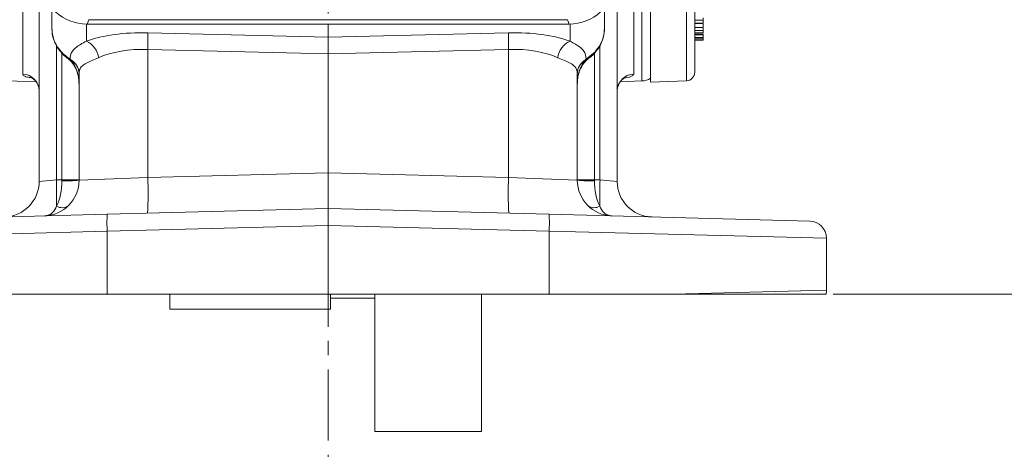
# Model space of a CAD drawing. Header units: inches. Extents: x 0.3 to 33.9, y 0.2 to 21.6.
# Tile 9 of 28: x 20.8 to 27.7, y 4.9 to 7.9. Entities that reach past the tile are written whole.
import ezdxf

# ---------------------------------------------------------------- set-up
doc = ezdxf.new("R2010")
doc.units = ezdxf.units.IN
doc.header["$MEASUREMENT"] = 0
doc.linetypes.add('CENTERX2', pattern=[0.8, 0.5, -0.1, 0.1, -0.1])
doc.layers.add('SLD-0', color=7, linetype='Continuous', lineweight=15)
doc.styles.add('SLDTEXTSTYLE0', font='TXT', dxfattribs={"width": 0.75})
doc.dimstyles.new('SLDDIMSTYLE0', dxfattribs={"dimtxt": 0.25, "dimasz": 0.13, "dimexe": 0, "dimexo": 0.0625, "dimgap": 0.0625, "dimtad": 0, "dimtih": 1, "dimtoh": 1, "dimrnd": 1e-09, "dimzin": 12, "dimdsep": 46, "dimtxsty": 'SLDTEXTSTYLE0', "dimsah": 1, "dimcen": 0.09, "dimadec": 0, "dimazin": 3, "dimtfac": 1, "dimtofl": 0, "dimtmove": 0, "dimatfit": 3, "dimfxl": 1, "dimfrac": 2, "dimtolj": 1, "dimtzin": 12, "dimarcsym": 0})

# ---------------------------------------------------------------- blocks, each defined once
blk = doc.blocks.new('_D_10')
at = {"layer": 'SLD-0'}
for p, q in [((23.0055, 13.5316), (31.06, 13.5316)), ((30.935, 13.5316), (30.935, 10.1526)), ((30.3636, 9.7786), (30.3128, 9.7786)), ((30.3128, 9.7786), (30.3128, 9.3817)), ((31.5065, 9.7786), (31.5573, 9.7786)), ((31.5573, 9.7786), (31.5573, 9.3817)), ((30.3128, 9.3817), (30.3636, 9.3817)), ((31.5573, 9.3817), (31.5065, 9.3817)), ((30.935, 5.952), (30.935, 9.3309)), ((26.5026, 5.952), (31.06, 5.952))]:
    blk.add_line(p, q, dxfattribs=at)
for points in [[(30.935, 13.5316), (30.915, 13.4016), (30.955, 13.4016)], [(30.935, 5.952), (30.955, 6.082), (30.915, 6.082)]]:
    blk.add_solid(points, dxfattribs=at)
at = {"layer": 'SLD-0', "char_height": 0.25, "attachment_point": 1, "style": 'SLDTEXTSTYLE0'}
for s, insert in [('7.58', (30.5102, 10.1516, -1.544)), ('192.52', (30.4271, 9.704, -1.544))]:
    blk.add_mtext(s, dxfattribs=dict(at, insert=insert))
blk = doc.blocks.new('_D_11')
at = {"layer": 'SLD-0'}
for p, q in [((26.8722, 12.2056), (29.0624, 12.2056)), ((28.9374, 12.2056), (28.9374, 9.4897)), ((28.366, 9.1156), (28.3152, 9.1156)), ((28.3152, 9.1156), (28.3152, 8.7187)), ((29.5089, 9.1156), (29.5597, 9.1156)), ((29.5597, 9.1156), (29.5597, 8.7187)), ((28.3152, 8.7187), (28.366, 8.7187)), ((29.5597, 8.7187), (29.5089, 8.7187)), ((28.9374, 5.952), (28.9374, 8.668)), ((26.5026, 5.952), (29.0624, 5.952))]:
    blk.add_line(p, q, dxfattribs=at)
for points in [[(28.9374, 12.2056), (28.9174, 12.0756), (28.9574, 12.0756)], [(28.9374, 5.952), (28.9574, 6.082), (28.9174, 6.082)]]:
    blk.add_solid(points, dxfattribs=at)
at = {"layer": 'SLD-0', "char_height": 0.25, "attachment_point": 1, "style": 'SLDTEXTSTYLE0'}
for s, insert in [('6.25', (28.5126, 9.4887, -1.544)), ('158.84', (28.4294, 9.041, -1.544))]:
    blk.add_mtext(s, dxfattribs=dict(at, insert=insert))

msp = doc.modelspace()

# ---------------------------------------------------------------- linework, layer by layer
at = {"color": 7, "linetype": 'Continuous', "lineweight": 15}
for p, q in [((20.8097, 7.4962), (20.8097, 8.099)), ((20.9255, 6.7436), (20.9255, 8.0051)), ((21.0155, 7.9548), (21.0155, 7.8146)), ((24.8955, 7.8146), (24.8955, 7.9548)), ((25.1014, 7.9829), (25.1014, 7.4962)), ((25.22, 7.9782), (25.22, 7.4408)), ((24.9855, 7.9483), (24.9855, 6.7436)), ((21.2628, 7.8482), (21.2732, 7.879)), ((21.2628, 7.8482), (24.6473, 7.8482)), ((21.2732, 7.879), (24.6369, 7.879)), ((22.9555, 7.8454), (22.9555, 7.8482)), ((22.9555, 7.7565), (22.9555, 7.8454)), ((24.6473, 7.8482), (24.6369, 7.879)), ((25.53, 7.8757), (25.59, 7.8757)), ((25.59, 7.855), (25.53, 7.855)), ((25.59, 7.853), (25.53, 7.853)), ((25.53, 7.8242), (25.59, 7.8242)), ((21.6881, 7.7869), (22.9555, 7.7565)), ((22.9555, 7.7565), (24.223, 7.7869)), ((22.9555, 7.7565), (22.9555, 7.6398)), ((25.53, 7.8042), (25.59, 7.8042)), ((25.59, 7.7871), (25.53, 7.7871)), ((25.53, 7.7767), (25.59, 7.7767)), ((25.53, 7.7732), (25.59, 7.7732)), ((25.59, 7.753), (25.53, 7.753)), ((25.59, 7.7447), (25.53, 7.7447)), ((25.59, 7.7358), (25.53, 7.7358)), ((22.9555, 7.6398), (21.6881, 7.6702)), ((21.6881, 7.6702), (21.6881, 6.7699)), ((24.223, 7.6702), (22.9555, 7.6398)), ((22.9555, 6.8031), (22.9555, 7.6398)), ((24.223, 6.7699), (24.223, 7.6702)), ((24.7689, 7.6024), (24.8305, 7.6539)), ((21.1302, 7.6026), (21.1378, 7.5972)), ((21.1422, 7.6024), (21.1475, 7.5972)), ((24.7636, 7.5972), (24.7689, 7.6024)), ((19.4069, 7.4955), (20.9041, 7.4432)), ((21.2055, 6.751), (21.2055, 7.4986)), ((24.7055, 7.4986), (24.7055, 6.751)), ((25.0071, 7.4432), (25.1597, 7.4486)), ((25.22, 7.4408), (25.4721, 7.4496)), ((21.6881, 6.7699), (22.9555, 6.8031)), ((22.9555, 6.8031), (24.223, 6.7699)), ((22.9555, 6.8031), (22.9555, 6.5532)), ((20.9255, 6.7436), (21.0462, 6.7531)), ((21.0462, 6.7531), (21.0849, 6.7541)), ((21.0849, 6.7541), (21.2055, 6.7541)), ((21.2055, 6.751), (21.6881, 6.7699)), ((24.223, 6.7699), (24.7055, 6.751)), ((24.7055, 6.7541), (24.8262, 6.7541)), ((24.8262, 6.7541), (24.8649, 6.7531)), ((24.8649, 6.7531), (24.9855, 6.7436)), ((19.5724, 6.4647), (21.4032, 6.5126)), ((21.4032, 6.5126), (22.9555, 6.5532)), ((22.9555, 6.5532), (24.5079, 6.5126)), ((22.9555, 6.4333), (22.9555, 6.5532)), ((24.5079, 6.5126), (26.3387, 6.4647)), ((22.9555, 6.4333), (21.4032, 6.3926)), ((22.9555, 6.4333), (22.9555, 5.952)), ((24.5079, 6.3926), (22.9555, 6.4333)), ((21.4032, 6.3926), (19.4555, 6.3447)), ((21.4032, 6.3926), (21.4032, 5.952)), ((24.5079, 5.952), (24.5079, 6.3926)), ((26.4555, 6.3447), (24.5079, 6.3926)), ((26.4555, 6.3447), (26.4555, 5.9785)), ((21.4032, 5.952), (20.5321, 5.952)), ((22.9555, 5.952), (21.4032, 5.952)), ((21.843, 5.8465), (21.843, 5.952)), ((24.5079, 5.952), (22.9555, 5.952)), ((22.971, 5.8465), (22.971, 5.952)), ((23.283, 4.987), (23.283, 5.952)), ((24.033, 4.987), (24.033, 5.952)), ((25.379, 5.952), (24.5079, 5.952)), ((25.379, 5.952), (26.4555, 5.9785)), ((22.971, 5.922), (23.283, 5.922)), ((21.843, 5.8465), (22.971, 5.8465)), ((23.283, 4.987), (24.033, 4.987))]:
    msp.add_line(p, q, dxfattribs=at)
at = {"color": 8, "linetype": 'Continuous', "lineweight": 15}
for p, q in [((25.1597, 7.4486), (25.1597, 7.985)), ((25.4721, 7.9871), (25.4721, 7.4496)), ((21.2568, 7.8482), (21.2568, 7.7285)), ((22.9555, 7.8454), (22.8171, 7.8482)), ((23.094, 7.8482), (22.9555, 7.8454)), ((24.6543, 7.7285), (24.6543, 7.8482)), ((21.0462, 7.6979), (21.0462, 6.7531)), ((24.8649, 6.7531), (24.8649, 7.6993)), ((21.0849, 6.7541), (21.0849, 7.644)), ((24.8262, 7.6444), (24.8262, 6.7541))]:
    msp.add_line(p, q, dxfattribs=at)
at = {"color": 8, "linetype": 'Continuous', "lineweight": 15, "flags": 128}
for points in [[(21.0805, 7.6539), (21.0784, 7.6515), (21.0782, 7.6511)], [(24.8305, 7.6539), (24.8327, 7.6515), (24.8328, 7.6511)], [(21.1422, 7.6024), (21.1354, 7.6014), (21.1304, 7.6031)], [(24.7689, 7.6024), (24.7757, 7.6014), (24.7807, 7.6031)]]:
    msp.add_lwpolyline(points, dxfattribs=at)
at = {"color": 7, "linetype": 'Continuous', "lineweight": 15}
for centre, radius, start, end in [((19.9581, 7.7286), 1.731, 358.06944, 1.93056), ((25.953, 7.7286), 1.731, 178.06944, 181.93056), ((21.1944, 7.5921), 0.15, 7.5632, 65.40884), ((24.7167, 7.5921), 0.15, 114.59116, 172.4368), ((21.0904, 7.4972), 0.1152, 0.72547, 60.28003), ((24.8207, 7.4972), 0.1152, 119.71997, 179.27453), ((20.8066, 7.3773), 0.1189, 0.45905, 88.49515), ((25.1045, 7.3773), 0.1189, 91.50485, 179.54095), ((25.47, 7.5095), 0.06, 272, 0), ((25.1555, 7.5685), 0.12, 272, 302.51361), ((20.6755, 6.7436), 0.25, 271.5, 0), ((20.9555, 6.751), 0.25, 271.5, 0), ((15.8417, 6.6047), 5.2066, 359.61685, 1.6338), ((21.1144, 7.9279), 1.1805, 268.57209, 274.42791), ((19.8945, 6.6606), 1.7969, 355.51233, 3.48782), ((26.0166, 6.6606), 1.7969, 176.51218, 184.48767), ((24.9555, 6.751), 0.25, 180, 268.5), ((24.7967, 7.9279), 1.1805, 265.57209, 271.42791), ((30.0694, 6.6047), 5.2066, 178.3662, 180.38315), ((25.2355, 6.7436), 0.25, 180, 268.5), ((21.0875, 6.6321), 0.0736, 237.68444, 305.31556), ((24.8235, 6.6321), 0.0736, 234.68444, 302.31556), ((22.5498, 6.4526), 1.1481, 177.00545, 182.99455), ((23.3613, 6.4526), 1.1481, 357.00545, 2.99455), ((26.3355, 6.3447), 0.12, 0, 88.5), ((26.3355, 5.9785), 0.12, 347.24259, 0)]:
    msp.add_arc(centre, radius, start, end, dxfattribs=at)
at = {"color": 8, "linetype": 'Continuous', "lineweight": 15}
for centre, start, end in [((21.1433, 7.6092), 233.20601, 289.34521), ((24.7678, 7.6092), 250.66842, 306.67994)]:
    msp.add_arc(centre, 0.0127, start, end, dxfattribs=at)
at = {"color": 7, "linetype": 'Continuous', "lineweight": 15}
for centre, major_axis, ratio, start_param, end_param in [((21.2724, 8.1458), (0.313, 0.0656), 0.927683, 2.949574, 4.490212), ((24.6377, 8.1458), (0.313, -0.0656), 0.927683, 4.934566, 6.475204), ((21.7099, 7.5463), (0.6249, -0.0274), 0.383235, 1.622509, 2.398549), ((24.2012, 7.5463), (0.6249, 0.0274), 0.383235, 0.743044, 1.519084), ((21.7055, 7.4297), (0.4998, -0.0303), 0.478472, 1.634733, 2.410774), ((24.2055, 7.4297), (0.4998, 0.0303), 0.478472, 0.730819, 1.506859), ((21.0805, 7.4245), (0, 0.2045), 0.611254, 4.712389, 5.718047), ((24.8305, 7.4245), (0, 0.2045), 0.611254, 0.565139, 1.570796), ((20.9555, 6.751), (-0.0065, 0.2499), 0.517444, 3.888295, 4.686209), ((21.0805, 6.7542), (-0.0033, 0.25), 0.017441, 4.686437, 4.711704), ((24.9555, 6.751), (0.0065, 0.2499), 0.517444, 1.596976, 2.39489), ((24.8305, 6.7542), (0.0033, 0.25), 0.017441, 1.571481, 1.596748)]:
    msp.add_ellipse(centre, major_axis=major_axis, ratio=ratio, start_param=start_param, end_param=end_param, dxfattribs=at)
for points, knots in [([(25.53, 8.0363), (25.53, 7.9841), (25.53, 7.8787), (25.53, 7.7505), (25.53, 7.645), (25.53, 7.5681), (25.53, 7.5187), (25.53, 7.5126), (25.53, 7.5095)], [0, 0, 0, 0, 0.159873, 0.3226643, 0.488197, 0.6577181, 0.8283959, 1, 1, 1, 1]), ([(25.59, 7.8757), (25.59, 7.8771), (25.59, 7.8809), (25.59, 7.8867), (25.59, 7.891), (25.59, 7.8931)], [0, 0, 0, 0, 0.218061, 0.607467, 1, 1, 1, 1]), ([(25.59, 7.8757), (25.59, 7.8747), (25.59, 7.8719), (25.59, 7.866), (25.59, 7.8605), (25.59, 7.8563), (25.59, 7.8554), (25.59, 7.855)], [0, 0, 0, 0, 0.116766, 0.316948, 0.687458, 0.870936, 1, 1, 1, 1]), ([(25.59, 7.8559), (25.59, 7.8555), (25.59, 7.8546), (25.59, 7.8546), (25.59, 7.8549), (25.59, 7.855)], [0, 0, 0, 0, 0.401746, 0.89204, 1, 1, 1, 1]), ([(25.59, 7.8242), (25.59, 7.8247), (25.59, 7.8259), (25.59, 7.8306), (25.59, 7.8387), (25.59, 7.8458), (25.59, 7.8499)], [0, 0, 0, 0, 0.131408, 0.309945, 0.60289, 1, 1, 1, 1]), ([(25.59, 7.8242), (25.59, 7.824), (25.59, 7.8237), (25.59, 7.8242), (25.59, 7.8242)], [0, 0, 0, 0, 0.9346477, 1, 1, 1, 1]), ([(25.59, 7.8042), (25.59, 7.8045), (25.59, 7.8054), (25.59, 7.8096), (25.59, 7.8145), (25.59, 7.8185), (25.59, 7.8196)], [0, 0, 0, 0, 0.180552, 0.445096, 0.846023, 1, 1, 1, 1]), ([(21.0155, 7.8146), (21.0181, 7.7892), (21.0233, 7.7385), (21.0535, 7.6852), (21.0757, 7.6595), (21.0805, 7.6539)], [0, 0, 0, 0, 0.440119, 0.877499, 1, 1, 1, 1]), ([(21.0168, 7.8112), (21.0165, 7.805), (21.0158, 7.7828), (21.0247, 7.7448), (21.0432, 7.7002), (21.0623, 7.6687), (21.0762, 7.6543), (21.0788, 7.6515)], [0, 0, 0, 0, 0.10711, 0.382008, 0.660607, 0.934598, 1, 1, 1, 1]), ([(24.8305, 7.6539), (24.8434, 7.6702), (24.8724, 7.7067), (24.8926, 7.7635), (24.8948, 7.8013), (24.8955, 7.8146)], [0, 0, 0, 0, 0.342388, 0.768147, 1, 1, 1, 1]), ([(24.8321, 7.6518), (24.8378, 7.6582), (24.8542, 7.6767), (24.875, 7.7139), (24.8907, 7.7616), (24.8973, 7.7967), (24.8955, 7.814), (24.8955, 7.8143)], [0, 0, 0, 0, 0.144391, 0.411651, 0.703957, 0.995393, 1, 1, 1, 1]), ([(25.59, 7.7871), (25.59, 7.7876), (25.59, 7.7887), (25.59, 7.7931), (25.59, 7.7986), (25.59, 7.8042), (25.59, 7.8075), (25.59, 7.809)], [0, 0, 0, 0, 0.15671, 0.401174, 0.666276, 0.851909, 1, 1, 1, 1]), ([(25.59, 7.7767), (25.59, 7.777), (25.59, 7.7773), (25.59, 7.7803), (25.59, 7.7805)], [0, 0, 0, 0, 0.9276947, 1, 1, 1, 1]), ([(25.59, 7.753), (25.59, 7.7553), (25.59, 7.7588), (25.59, 7.7663), (25.59, 7.7706), (25.59, 7.773), (25.59, 7.7732)], [0, 0, 0, 0, 0.50378, 0.737382, 0.971834, 1, 1, 1, 1]), ([(25.59, 7.753), (25.59, 7.7522), (25.59, 7.7508), (25.59, 7.7478), (25.59, 7.7458), (25.59, 7.7447)], [0, 0, 0, 0, 0.409669, 0.69267, 1, 1, 1, 1]), ([(21.1422, 7.6024), (21.1429, 7.6114), (21.1446, 7.6322), (21.1578, 7.6593), (21.1821, 7.6835), (21.215, 7.705), (21.2428, 7.7206), (21.2568, 7.7285)], [0, 0, 0, 0, 0.171643, 0.396296, 0.624261, 0.810866, 1, 1, 1, 1]), ([(24.6543, 7.7285), (24.6679, 7.7208), (24.6969, 7.7046), (24.7291, 7.6831), (24.7608, 7.6528), (24.7657, 7.6223), (24.7689, 7.6024)], [0, 0, 0, 0, 0.18345, 0.390895, 0.601313, 1, 1, 1, 1]), ([(25.59, 7.7358), (25.59, 7.7359), (25.59, 7.7361), (25.59, 7.7379), (25.59, 7.7403), (25.59, 7.7429), (25.59, 7.7442), (25.59, 7.7447)], [0, 0, 0, 0, 0.142219, 0.370296, 0.705474, 0.875851, 1, 1, 1, 1]), ([(21.0788, 7.6517), (21.0815, 7.6482), (21.0936, 7.6323), (21.1121, 7.6166), (21.1276, 7.6054), (21.1306, 7.6032)], [0, 0, 0, 0, 0.182699, 0.84275, 1, 1, 1, 1]), ([(21.0805, 7.6539), (21.0817, 7.6527), (21.0996, 7.6331), (21.1216, 7.6172), (21.1422, 7.6024)], [0, 0, 0, 0, 0.061953, 1, 1, 1, 1]), ([(21.3431, 7.6119), (21.327, 7.6049), (21.2945, 7.5907), (21.2549, 7.5739), (21.2248, 7.5543), (21.2081, 7.5299), (21.2063, 7.5082), (21.2055, 7.4986)], [0, 0, 0, 0, 0.191641, 0.387772, 0.602568, 0.823877, 1, 1, 1, 1]), ([(24.7055, 7.4986), (24.7046, 7.5092), (24.7027, 7.5305), (24.6861, 7.5541), (24.6575, 7.5733), (24.618, 7.5901), (24.5842, 7.6048), (24.568, 7.6119)], [0, 0, 0, 0, 0.193788, 0.392776, 0.597116, 0.80657, 1, 1, 1, 1]), ([(24.7805, 7.6033), (24.7849, 7.6065), (24.803, 7.6198), (24.8214, 7.6358), (24.8322, 7.6506), (24.8328, 7.6514)], [0, 0, 0, 0, 0.230696, 0.959127, 1, 1, 1, 1]), ([(21.1357, 7.599), (21.1392, 7.5959), (21.1534, 7.5834), (21.1741, 7.555), (21.1935, 7.5116), (21.2039, 7.4667), (21.2051, 7.4369), (21.2055, 7.4245)], [0, 0, 0, 0, 0.070047, 0.287118, 0.535178, 0.806003, 1, 1, 1, 1]), ([(24.7055, 7.4245), (24.7057, 7.4325), (24.7064, 7.4583), (24.714, 7.4999), (24.7316, 7.5449), (24.7526, 7.5779), (24.7693, 7.5933), (24.7754, 7.599)], [0, 0, 0, 0, 0.125302, 0.401887, 0.655327, 0.873808, 1, 1, 1, 1]), ([(24.7733, 7.5972), (24.7751, 7.5989), (24.7774, 7.6009), (24.7801, 7.6025), (24.7806, 7.6028)], [0, 0, 0, 0, 0.806611, 1, 1, 1, 1]), ([(20.8696, 7.4729), (20.8694, 7.473), (20.8684, 7.4733), (20.8741, 7.4711), (20.8869, 7.4628), (20.9039, 7.4461), (20.9179, 7.4212), (20.9256, 7.3988), (20.9247, 7.386), (20.9246, 7.3839)], [0, 0, 0, 0, 0.046277, 0.197335, 0.350171, 0.534513, 0.739782, 0.956211, 1, 1, 1, 1]), ([(24.9856, 7.3785), (24.9856, 7.3787), (24.984, 7.3903), (24.9898, 7.4121), (25.0019, 7.4385), (25.0174, 7.4568), (25.0313, 7.4677), (25.041, 7.4728), (25.0416, 7.4729), (25.0419, 7.473)], [0, 0, 0, 0, 0.004188, 0.229798, 0.421272, 0.590695, 0.741639, 0.881357, 1, 1, 1, 1]), ([(24.9855, 6.7436), (24.9857, 6.7359), (24.9859, 6.7282), (24.9858, 6.732), (24.9858, 6.732)], [0, 0, 0, 0, 0.99997, 1, 1, 1, 1]), ([(21.0482, 6.5698), (21.0398, 6.5529), (21.0309, 6.5347), (21.011, 6.5166), (20.9979, 6.5084), (20.9819, 6.5035), (20.9732, 6.5019), (20.9683, 6.5014), (20.9656, 6.5012), (20.9641, 6.5011), (20.9632, 6.5011), (20.9628, 6.5011), (20.9625, 6.5011), (20.9624, 6.5011), (20.9622, 6.501), (20.9621, 6.501)], [0, 0, 0, 0, 0.426251, 0.457293, 0.712383, 0.842296, 0.912355, 0.951016, 0.972553, 0.984602, 0.991356, 0.995145, 0.996106, 0.996742, 1, 1, 1, 1]), ([(24.949, 6.501), (24.9489, 6.501), (24.9487, 6.5011), (24.9485, 6.5011), (24.9483, 6.5011), (24.9479, 6.5011), (24.947, 6.5011), (24.9455, 6.5012), (24.9428, 6.5014), (24.9379, 6.5019), (24.9291, 6.5035), (24.9132, 6.5084), (24.9001, 6.5166), (24.8802, 6.5347), (24.8712, 6.5529), (24.8629, 6.5698)], [0, 0, 0, 0, 0.003258, 0.003894, 0.004855, 0.008644, 0.015398, 0.027447, 0.048984, 0.087645, 0.157704, 0.287617, 0.542707, 0.573749, 1, 1, 1, 1]), ([(26.4526, 5.952), (26.4498, 5.952), (26.4445, 5.952), (26.4023, 5.952), (26.3384, 5.952), (26.2504, 5.952), (26.1392, 5.952), (26.0068, 5.952), (25.8393, 5.952), (25.633, 5.952), (25.4637, 5.952), (25.379, 5.952)], [0, 0, 0, 0, 0.110362, 0.213754, 0.317476, 0.420866, 0.524226, 0.627917, 0.731274, 0.865638, 1, 1, 1, 1])]:
    msp.add_open_spline(points, degree=3, knots=knots, dxfattribs=at)
at = {"color": 8, "linetype": 'Continuous', "lineweight": 15}
for points, knots in [([(20.8689, 7.4708), (20.8598, 7.4723), (20.8322, 7.477), (20.8134, 7.486), (20.8107, 7.4935), (20.8097, 7.4962)], [0, 0, 0, 0, 0.239373, 0.723967, 1, 1, 1, 1]), ([(25.1014, 7.4962), (25.0982, 7.4914), (25.0919, 7.4819), (25.0658, 7.4733), (25.0432, 7.4703), (25.0416, 7.47)], [0, 0, 0, 0, 0.479251, 0.962692, 1, 1, 1, 1])]:
    msp.add_open_spline(points, degree=3, knots=knots, dxfattribs=at)
at = {"layer": 'SLD-0', "linetype": 'CENTERX2', "lineweight": 0}
msp.add_line((22.9555, 17.4229), (22.9555, 3.5928), dxfattribs=at)

# ---------------------------------------------------------------- dimensions: what is measured, and where the dimension line sits
at = {"layer": 'SLD-0'}
for base, p2, picture, middle in [((30.935, 13.5316), (22.9555, 13.5316), '_D_10', (30.935, 9.7418)), ((28.9374, 12.2056), (26.8222, 12.2056), '_D_11', (28.9374, 9.0788))]:
    dim = msp.add_linear_dim(base=base, p1=(26.4526, 5.952), p2=p2, angle=90, dimstyle='SLDDIMSTYLE0', dxfattribs=at)
    dim.commit()
    dim.dimension.update_dxf_attribs({"geometry": picture, "text_midpoint": middle, "dimtype": 160})

doc.saveas('drawing.dxf')
